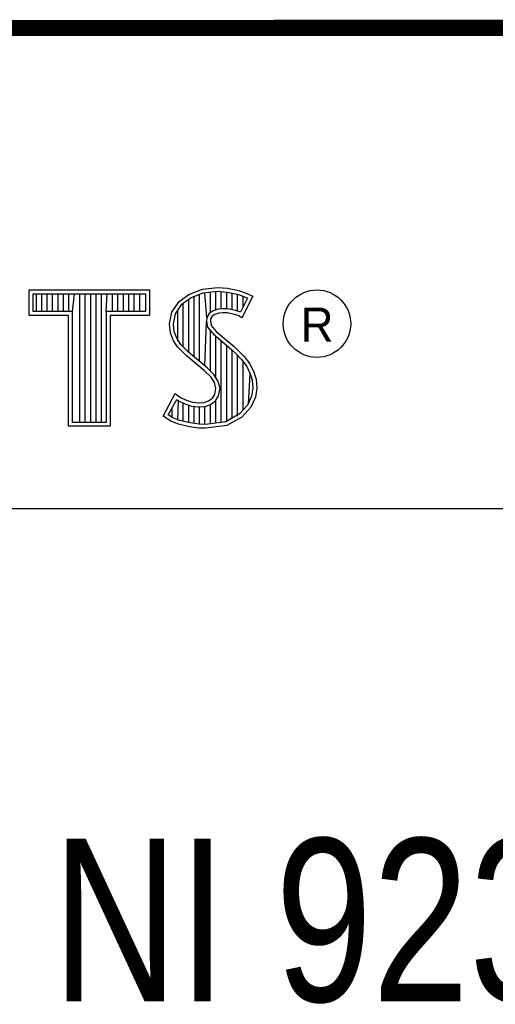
# Model space of a CAD drawing. Header units: inches. Extents: x 0 to 22, y 0 to 17.
# Tile 6 of 8: x 18.452 to 19.036, y 1.761 to 2.97. Entities that reach past the tile are written whole.
import ezdxf

# ---------------------------------------------------------------- set-up
doc = ezdxf.new("R2010")
doc.units = ezdxf.units.IN
doc.header["$LTSCALE"] = 1.21
doc.header["$MEASUREMENT"] = 0
doc.layers.get('0').update_dxf_attribs({"linetype": 'CONTINUOUS'})
doc.layers.add('NOTE', color=7, linetype='CONTINUOUS')
doc.styles.get("Standard").update_dxf_attribs({"font": 'txt', "width": 0.8})
doc.styles.add('TEXTSTYLE_2', font='txt')

msp = doc.modelspace()

# ---------------------------------------------------------------- linework, layer by layer
at = {"color": 2, "linetype": 'CONTINUOUS'}
for p, q in [((16.3737, 2.9596), (21.5037, 2.9596)), ((16.375, 2.96), (21.5, 2.96)), ((18.4641, 2.6383), (18.6117, 2.6383)), ((18.4641, 2.607), (18.4641, 2.6383)), ((18.6117, 2.6383), (18.6117, 2.607)), ((18.6599, 2.6327), (18.6766, 2.6393)), ((18.6766, 2.6393), (18.695, 2.6413)), ((18.6777, 2.6346), (18.6951, 2.6365)), ((18.6865, 2.6103), (18.6865, 2.6355)), ((18.6932, 2.6137), (18.6932, 2.6362)), ((18.695, 2.6413), (18.7074, 2.6405)), ((18.6951, 2.6365), (18.7067, 2.6356)), ((18.6998, 2.6149), (18.6998, 2.6361)), ((18.7065, 2.6148), (18.7065, 2.6357)), ((18.7067, 2.6356), (18.7196, 2.6329)), ((18.7074, 2.6405), (18.7209, 2.6376)), ((18.7209, 2.6376), (18.7293, 2.6347)), ((18.469, 2.6334), (18.6068, 2.6334)), ((18.469, 2.6119), (18.469, 2.6334)), ((18.4729, 2.6119), (18.4729, 2.6334)), ((18.4795, 2.6119), (18.4795, 2.6334)), ((18.4862, 2.6119), (18.4862, 2.6334)), ((18.4929, 2.6119), (18.4929, 2.6334)), ((18.4996, 2.6119), (18.4996, 2.6334)), ((18.5062, 2.6119), (18.5062, 2.6334)), ((18.5129, 2.6119), (18.5129, 2.6334)), ((18.5174, 2.6119), (18.5196, 2.6334)), ((18.5263, 2.4756), (18.5263, 2.6334)), ((18.5329, 2.4756), (18.5329, 2.6334)), ((18.5396, 2.4756), (18.5396, 2.6334)), ((18.5463, 2.4756), (18.5463, 2.6334)), ((18.553, 2.4756), (18.553, 2.6334)), ((18.5584, 2.6119), (18.5596, 2.6334)), ((18.5663, 2.6119), (18.5663, 2.6334)), ((18.573, 2.6119), (18.573, 2.6334)), ((18.5797, 2.6119), (18.5797, 2.6334)), ((18.5863, 2.6119), (18.5863, 2.6334)), ((18.593, 2.6119), (18.593, 2.6334)), ((18.5997, 2.6119), (18.5997, 2.6334)), ((18.6068, 2.6334), (18.6068, 2.6119)), ((18.6391, 2.6108), (18.648, 2.624)), ((18.648, 2.624), (18.6599, 2.6327)), ((18.6516, 2.6206), (18.6622, 2.6284)), ((18.6598, 2.5616), (18.6598, 2.6266)), ((18.6622, 2.6284), (18.6777, 2.6346)), ((18.6664, 2.556), (18.6664, 2.6301)), ((18.6731, 2.5504), (18.6731, 2.6327)), ((18.6819, 2.6044), (18.6798, 2.6348)), ((18.7132, 2.6137), (18.7132, 2.6343)), ((18.7196, 2.6329), (18.7275, 2.6302)), ((18.7199, 2.6121), (18.7199, 2.6328)), ((18.7319, 2.6281), (18.7233, 2.6108)), ((18.7385, 2.6304), (18.7252, 2.6039)), ((18.7265, 2.6173), (18.7265, 2.6305)), ((18.7275, 2.6302), (18.7319, 2.6281)), ((18.7293, 2.6347), (18.7385, 2.6304)), ((18.5174, 2.6119), (18.469, 2.6119)), ((18.5174, 2.4756), (18.5174, 2.6119)), ((18.6068, 2.6119), (18.5584, 2.6119)), ((18.5584, 2.6119), (18.5584, 2.4756)), ((18.6437, 2.6089), (18.6516, 2.6206)), ((18.6464, 2.5754), (18.6464, 2.613)), ((18.6531, 2.5683), (18.6531, 2.6217)), ((18.6897, 2.6126), (18.6851, 2.6093)), ((18.6958, 2.6144), (18.6897, 2.6126)), ((18.7018, 2.6151), (18.6958, 2.6144)), ((18.708, 2.6148), (18.7018, 2.6151)), ((18.7172, 2.6129), (18.708, 2.6148)), ((18.7227, 2.6112), (18.7172, 2.6129)), ((18.5125, 2.607), (18.4641, 2.607)), ((18.5125, 2.4708), (18.5125, 2.607)), ((18.6117, 2.607), (18.5633, 2.607)), ((18.5633, 2.607), (18.5633, 2.4708)), ((18.6362, 2.5964), (18.6391, 2.6108)), ((18.6411, 2.5962), (18.6437, 2.6089)), ((18.6798, 2.5449), (18.6815, 2.5996)), ((18.6819, 2.6044), (18.6815, 2.5996)), ((18.6815, 2.5996), (18.683, 2.5925)), ((18.6851, 2.6093), (18.6819, 2.6044)), ((18.6866, 2.6027), (18.6864, 2.5999)), ((18.6864, 2.5999), (18.6875, 2.5947)), ((18.6887, 2.6059), (18.6866, 2.6027)), ((18.6918, 2.6082), (18.6887, 2.6059)), ((18.6967, 2.6097), (18.6918, 2.6082)), ((18.7019, 2.6102), (18.6967, 2.6097)), ((18.7074, 2.6099), (18.7019, 2.6102)), ((18.716, 2.6082), (18.7074, 2.6099)), ((18.7206, 2.6068), (18.716, 2.6082)), ((18.7252, 2.6039), (18.7206, 2.6068)), ((18.7233, 2.6108), (18.7227, 2.6112)), ((18.6374, 2.5855), (18.6362, 2.5964)), ((18.6421, 2.5866), (18.6411, 2.5962)), ((18.683, 2.5925), (18.6901, 2.5838)), ((18.6865, 2.5387), (18.6865, 2.5882)), ((18.6875, 2.5947), (18.6936, 2.5872)), ((18.6936, 2.5872), (18.7157, 2.5688)), ((18.6411, 2.5757), (18.6374, 2.5855)), ((18.6463, 2.5682), (18.6411, 2.5757)), ((18.6455, 2.578), (18.6421, 2.5866)), ((18.6501, 2.5713), (18.6455, 2.578)), ((18.6901, 2.5838), (18.7125, 2.5652)), ((18.6932, 2.5305), (18.6932, 2.5812)), ((18.6998, 2.4757), (18.6998, 2.5757)), ((18.6506, 2.5639), (18.6463, 2.5682)), ((18.6541, 2.5673), (18.6501, 2.5713)), ((18.6564, 2.5581), (18.6506, 2.5639)), ((18.6597, 2.5617), (18.6541, 2.5673)), ((18.7065, 2.4766), (18.7065, 2.5701)), ((18.7125, 2.5652), (18.7183, 2.5593)), ((18.7132, 2.4809), (18.7132, 2.5645)), ((18.7157, 2.5688), (18.7218, 2.5627)), ((18.6794, 2.5388), (18.6564, 2.5581)), ((18.6827, 2.5424), (18.6597, 2.5617)), ((18.7183, 2.5593), (18.7242, 2.5532)), ((18.7199, 2.4834), (18.7199, 2.5577)), ((18.7218, 2.5627), (18.7278, 2.5564)), ((18.7242, 2.5532), (18.7306, 2.5449)), ((18.7278, 2.5564), (18.7348, 2.5475)), ((18.6869, 2.5313), (18.6794, 2.5388)), ((18.6908, 2.5344), (18.6827, 2.5424)), ((18.7265, 2.4907), (18.7265, 2.5501)), ((18.7306, 2.5449), (18.7354, 2.5353)), ((18.7348, 2.5475), (18.7399, 2.5371)), ((18.6913, 2.5244), (18.6869, 2.5313)), ((18.6957, 2.5264), (18.6908, 2.5344)), ((18.7332, 2.4981), (18.7354, 2.5353)), ((18.7354, 2.5353), (18.7377, 2.5278)), ((18.7377, 2.5278), (18.7385, 2.5177)), ((18.7399, 2.5371), (18.7425, 2.5287)), ((18.7425, 2.5287), (18.7434, 2.5175)), ((18.6933, 2.5172), (18.6913, 2.5244)), ((18.6918, 2.51), (18.6933, 2.5172)), ((18.6983, 2.5174), (18.6957, 2.5264)), ((18.6964, 2.5082), (18.6983, 2.5174)), ((18.7385, 2.5177), (18.737, 2.5079)), ((18.7434, 2.5175), (18.7417, 2.5066)), ((18.6285, 2.4832), (18.6434, 2.5109)), ((18.6348, 2.4848), (18.6451, 2.5037)), ((18.6434, 2.5109), (18.6498, 2.5063)), ((18.6451, 2.5037), (18.6472, 2.5021)), ((18.6498, 2.5063), (18.6561, 2.5031)), ((18.6561, 2.5031), (18.6645, 2.5002)), ((18.6841, 2.502), (18.689, 2.5054)), ((18.689, 2.5054), (18.6918, 2.51)), ((18.6926, 2.502), (18.6964, 2.5082)), ((18.737, 2.5079), (18.7321, 2.4969)), ((18.7417, 2.5066), (18.7362, 2.4942)), ((18.6397, 2.4814), (18.6397, 2.4939)), ((18.6464, 2.4783), (18.6472, 2.5021)), ((18.6472, 2.5021), (18.6542, 2.4986)), ((18.6531, 2.4769), (18.6531, 2.499)), ((18.6542, 2.4986), (18.6634, 2.4955)), ((18.6598, 2.4753), (18.6598, 2.4967)), ((18.6634, 2.4955), (18.6719, 2.4945)), ((18.6645, 2.5002), (18.672, 2.4994)), ((18.6664, 2.4743), (18.6664, 2.4951)), ((18.6719, 2.4945), (18.68, 2.4952)), ((18.672, 2.4994), (18.6789, 2.4999)), ((18.6731, 2.4733), (18.6731, 2.4943)), ((18.6789, 2.4999), (18.6841, 2.502)), ((18.6798, 2.4731), (18.6798, 2.4951)), ((18.68, 2.4952), (18.6864, 2.4976)), ((18.6864, 2.4976), (18.6926, 2.502)), ((18.6865, 2.4739), (18.6865, 2.4977)), ((18.6932, 2.4748), (18.6932, 2.5024)), ((18.7321, 2.4969), (18.7222, 2.4859)), ((18.7362, 2.4942), (18.7252, 2.4821)), ((18.638, 2.4769), (18.6285, 2.4832)), ((18.6402, 2.4812), (18.6348, 2.4848)), ((18.6486, 2.4778), (18.6402, 2.4812)), ((18.7222, 2.4859), (18.7053, 2.4764)), ((18.7252, 2.4821), (18.7068, 2.4717)), ((18.5633, 2.4708), (18.5125, 2.4708)), ((18.5584, 2.4756), (18.5174, 2.4756)), ((18.6472, 2.4732), (18.638, 2.4769)), ((18.6607, 2.4703), (18.6472, 2.4732)), ((18.6616, 2.4751), (18.6486, 2.4778)), ((18.6722, 2.4686), (18.6607, 2.4703)), ((18.6727, 2.4734), (18.6616, 2.4751)), ((18.6806, 2.4683), (18.6722, 2.4686)), ((18.6804, 2.4731), (18.6727, 2.4734)), ((18.7053, 2.4764), (18.6804, 2.4731)), ((18.7068, 2.4717), (18.6806, 2.4683)), ((16.7288, 2.37), (21.5, 2.37))]:
    msp.add_line(p, q, dxfattribs=at)
at = {"color": 7, "linetype": 'CONTINUOUS', "const_width": 0.02}
msp.add_lwpolyline([(13.6, 2.9595), (21.5, 2.96)], dxfattribs=at)
at = {"color": 2, "linetype": 'CONTINUOUS'}
msp.add_circle((18.8172, 2.5968), 0.0414, dxfattribs=at)

# ---------------------------------------------------------------- texts
at = {"color": 2, "linetype": 'CONTINUOUS', "insert": (18.7972, 2.6166), "char_height": 0.0418, "width": 0.041753, "attachment_point": 1, "line_spacing_factor": 0.9, "style": 'TEXTSTYLE_2'}
msp.add_mtext('R', dxfattribs=at)
at = {"layer": 'NOTE', "color": 7, "linetype": 'CONTINUOUS', "insert": (18.9387, 1.9646), "char_height": 0.2, "width": 1.44, "attachment_point": 2, "line_spacing_factor": 0.9}
msp.add_mtext('NI 9234E \\P ', dxfattribs=at)

doc.saveas('drawing.dxf')
